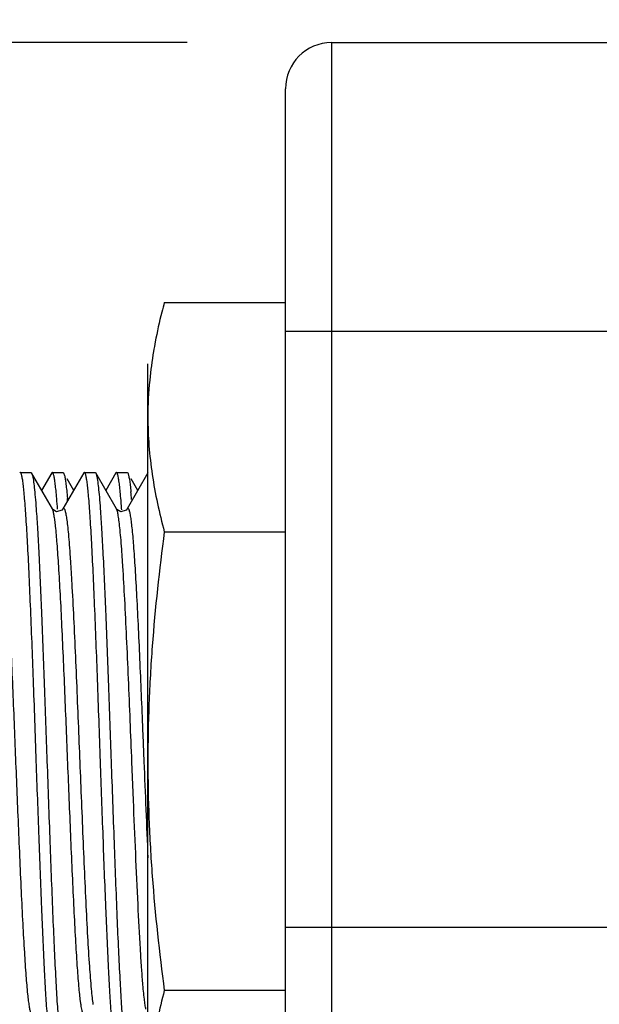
# Model space of a CAD drawing. Header units: inches. Extents: x 0 to 22, y 0 to 17.
# Tile 30 of 42: x 8.034 to 8.285, y 13.11 to 13.537. Entities that reach past the tile are written whole.
import ezdxf

# ---------------------------------------------------------------- set-up
doc = ezdxf.new("R2010")
doc.units = ezdxf.units.IN
doc.header["$LTSCALE"] = 1.21
doc.header["$MEASUREMENT"] = 0
doc.layers.get('0').update_dxf_attribs({"linetype": 'CONTINUOUS'})
doc.layers.add('DIMENSIONS', color=7, linetype='CONTINUOUS')
doc.styles.get("Standard").update_dxf_attribs({"font": 'txt', "width": 0.8})
doc.dimstyles.new('DIMSTYLE_2', dxfattribs={"dimtxt": 0.125, "dimasz": 0.18, "dimexe": 0.18, "dimexo": 0.0625, "dimgap": 0.09, "dimtad": 0, "dimtih": 1, "dimtoh": 1, "dimdec": 3, "dimzin": 4, "dimdsep": 46, "dimtxsty": 'STANDARD', "dimblk": '_FILLED', "dimblk1": '_FILLED', "dimblk2": '_FILLED', "dimcen": 0.09, "dimadec": 0, "dimazin": 0, "dimtp": 0.01, "dimtm": 0.01, "dimtfac": 1, "dimtdec": 3, "dimtofl": 0, "dimtmove": 0, "dimatfit": 3, "dimldrblk": '_FILLED', "dimfxl": 1, "dimtolj": 1, "dimtzin": 4, "dimarcsym": 0})

# ---------------------------------------------------------------- blocks, each defined once
blk = doc.blocks.new('_FILLED')
at = {"color": 0, "linetype": 'BYBLOCK'}
blk.add_solid([(0, 0), (-1, 0.1736111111), (-1, -0.1736111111)], dxfattribs=at)
blk = doc.blocks.new('*D21')
at = {"layer": 'DIMENSIONS', "color": 2, "linetype": 'CONTINUOUS'}
for p, q in [((6.9862985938, 13.5266259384), (6.9862985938, 13.8866259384)), ((8.1064829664, 13.5266259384), (6.8612985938, 13.5266259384)), ((8.1064829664, 12.7546259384), (6.8612985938, 12.7546259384)), ((6.9862985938, 12.7546259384), (6.9862985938, 12.3946259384))]:
    blk.add_line(p, q, dxfattribs=at)
at = {"layer": 'DIMENSIONS', "color": 2, "linetype": 'CONTINUOUS', "xscale": 0.18, "yscale": 0.18, "zscale": 0.18}
for p, rotation in [((6.9862985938, 13.5266259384), 270), ((6.9862985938, 12.7546259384), 90)]:
    blk.add_blockref('_FILLED', p, dxfattribs=dict(at, rotation=rotation))
at = {"layer": 'DIMENSIONS', "color": 2, "linetype": 'CONTINUOUS', "insert": (6.9862985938, 13.2031259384), "char_height": 0.125, "width": 1.225, "attachment_point": 2, "line_spacing_factor": 0.9}
blk.add_mtext('.772{\\Ftxt.shx;\\W1.000000;\\H0.125000; }[19.61]', dxfattribs=at)

msp = doc.modelspace()

# ---------------------------------------------------------------- linework, layer by layer
at = {"color": 9, "linetype": 'CONTINUOUS'}
for p, q in [((8.1689829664, 13.5266259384), (8.1689829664, 12.7546259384)), ((8.1689829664, 13.5266259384), (12.1573898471, 13.5266259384)), ((8.1489829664, 13.1436259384), (8.1489829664, 13.4016259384)), ((11.7218724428, 13.4016259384), (8.1489829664, 13.4016259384)), ((8.0481896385, 13.3244445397), (8.0480410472, 13.3247602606)), ((8.0762048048, 13.323686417), (8.0758233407, 13.3247524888)), ((8.087188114, 13.2271023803), (8.0876575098, 13.2155049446)), ((8.0831415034, 13.1987364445), (8.082469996, 13.2152911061))]:
    msp.add_line(p, q, dxfattribs=at)
at = {"color": 6, "linetype": 'CONTINUOUS'}
for p, q in [((8.1489829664, 13.4016259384), (8.1489829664, 13.5066259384)), ((8.0965195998, 13.414184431), (8.1489829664, 13.414184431)), ((8.0893898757, 13.0435759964), (8.0893898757, 13.3875758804)), ((8.0965195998, 13.3148801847), (8.1489829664, 13.3148801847)), ((8.1489829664, 12.7746259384), (8.1489829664, 13.1436259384)), ((8.1489829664, 13.1162716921), (8.0965195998, 13.1162716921))]:
    msp.add_line(p, q, dxfattribs=at)
at = {"color": 7, "linetype": 'CONTINUOUS'}
for p, q in [((8.034135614, 13.3405759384), (8.0338708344, 13.3403517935)), ((8.0341354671, 13.3405759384), (8.0387552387, 13.3405759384)), ((8.0387551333, 13.3405759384), (8.0390199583, 13.3403517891)), ((8.0480249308, 13.3405759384), (8.04775336, 13.3403402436)), ((8.0480249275, 13.3405759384), (8.052644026, 13.3405759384)), ((8.0526439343, 13.3405759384), (8.0529114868, 13.3403471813)), ((8.0619135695, 13.3405759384), (8.0616460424, 13.3403471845)), ((8.0619134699, 13.3405759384), (8.0665326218, 13.3405759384)), ((8.0665326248, 13.3405759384), (8.0668042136, 13.3403402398)), ((8.0758055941, 13.3405759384), (8.0755416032, 13.3403517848)), ((8.0758051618, 13.3405759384), (8.0804214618, 13.3405759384)), ((8.0804214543, 13.3405759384), (8.080686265, 13.3403517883)), ((8.0390198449, 13.3403503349), (8.0393865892, 13.3393035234)), ((8.0480500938, 13.3247446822), (8.0390233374, 13.3403517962)), ((8.0477519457, 13.3403402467), (8.0433907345, 13.3328019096)), ((8.0616473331, 13.3403471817), (8.0526266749, 13.3247560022)), ((8.0529113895, 13.3403457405), (8.0532754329, 13.3393034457)), ((8.0572787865, 13.3327961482), (8.0544170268, 13.3377422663)), ((8.0668042, 13.3403388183), (8.0671642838, 13.339302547)), ((8.0758234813, 13.3247538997), (8.0668056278, 13.3403402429)), ((8.0755342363, 13.3403518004), (8.0711668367, 13.3328019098)), ((8.0894186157, 13.3403402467), (8.0804002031, 13.3247529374)), ((8.080686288, 13.3403514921), (8.0808228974, 13.3400609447)), ((8.0850574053, 13.332801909), (8.0821917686, 13.3377553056)), ((8.0758547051, 13.3247006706), (8.075820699, 13.3247570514)), ((8.0780800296, 13.3243480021), (8.0780214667, 13.3251540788)), ((12.1573898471, 13.1436259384), (8.1489829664, 13.1436259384))]:
    msp.add_line(p, q, dxfattribs=at)
for points in [[(8.0526191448, 13.3247455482), (8.0521420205, 13.3241846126), (8.0497750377, 13.3235756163), (8.0481805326, 13.3245515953), (8.0480500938, 13.3247446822)], [(8.0803983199, 13.3247479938), (8.0799520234, 13.3242129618), (8.0777134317, 13.32354781), (8.0760088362, 13.3244875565), (8.0758547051, 13.3247006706)]]:
    msp.add_lwpolyline(points, dxfattribs=at)
at = {"color": 9, "linetype": 'CONTINUOUS'}
for centre, radius, start, end in [((8.1689829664, 13.5066259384), 0.02, 90, 180), ((24.0300661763, 13.8554127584), 15.9552460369, 182.2985451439, 182.4488509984)]:
    msp.add_arc(centre, radius, start, end, dxfattribs=at)
at = {"color": 6, "linetype": 'CONTINUOUS'}
msp.add_arc((8.2543663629, 13.3643946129), 0.1649765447, 174.3862534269, 179.9521790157, dxfattribs=at)
at = {"color": 7, "linetype": 'CONTINUOUS'}
for centre, radius, start, end in [((8.0603885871, 13.3354064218), 0.0165129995, 11.6735752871, 13.0143129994), ((7.8609199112, 13.310518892), 0.222189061, 4.7500914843, 5.604342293), ((7.664912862, 13.2968388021), 0.3863700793, 4.1231007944, 4.8169725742), ((7.763424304, 13.3045032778), 0.2921667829, 4.6974738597, 4.8646094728), ((7.6719399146, 13.2953211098), 0.4071759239, 4.201712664, 4.5318666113)]:
    msp.add_arc(centre, radius, start, end, dxfattribs=at)
at = {"color": 6, "linetype": 'CONTINUOUS'}
for points, knots in [([(8.0965195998, 13.414184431), (8.096139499, 13.4127658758), (8.0946717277, 13.4071069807), (8.0933989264, 13.4013964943), (8.0925830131, 13.3970956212)], [0, 0, 0, 0, 0.2512062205, 1, 1, 1, 1]), ([(8.0925830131, 13.3970956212), (8.0923220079, 13.3957198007), (8.0913379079, 13.3902275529), (8.0905886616, 13.3846922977), (8.0901810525, 13.3805328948)], [0, 0, 0, 0, 0.2509745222, 1, 1, 1, 1]), ([(8.0893898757, 13.3645323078), (8.0893898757, 13.3603787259), (8.0897165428, 13.352050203), (8.09162926, 13.3353848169), (8.0943356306, 13.3230308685), (8.0965195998, 13.3148801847)], [0, 0, 0, 0, 0.2477824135, 0.4966176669, 1, 1, 1, 1]), ([(8.0965195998, 13.3148801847), (8.0943148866, 13.298423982), (8.091613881, 13.2736452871), (8.089714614, 13.2404854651), (8.0893898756, 13.2238784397), (8.0893898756, 13.2155759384)], [0, 0, 0, 0, 0.4999714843, 0.7499876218, 1, 1, 1, 1]), ([(8.0893898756, 13.2155759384), (8.0893898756, 13.2072734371), (8.0897146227, 13.1906664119), (8.091613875, 13.1575065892), (8.0943148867, 13.1327278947), (8.0965195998, 13.1162716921)], [0, 0, 0, 0, 0.2500123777, 0.5000285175, 1, 1, 1, 1]), ([(8.0965195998, 13.1162716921), (8.0943356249, 13.1081209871), (8.0916292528, 13.0957670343), (8.0897163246, 13.0791016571), (8.0893898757, 13.0707731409), (8.0893898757, 13.0666195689)], [0, 0, 0, 0, 0.5033834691, 0.7522182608, 1, 1, 1, 1])]:
    msp.add_open_spline(points, degree=3, knots=knots, dxfattribs=at)
at = {"color": 7, "linetype": 'CONTINUOUS'}
for points, knots in [([(8.0347666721, 13.3393037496), (8.0347202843, 13.3394906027), (8.0346312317, 13.3398136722), (8.0344968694, 13.3401787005), (8.0343807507, 13.3403880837), (8.0342901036, 13.3405105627), (8.034194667, 13.3405737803), (8.0341357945, 13.34057378)], [0, 0, 0, 0, 0.3935117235, 0.6844799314, 0.7933101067, 0.8796674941, 1, 1, 1, 1]), ([(8.0486560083, 13.3393047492), (8.048609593, 13.3394914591), (8.04852049, 13.339814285), (8.0483860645, 13.3401790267), (8.0482699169, 13.3403882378), (8.048179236, 13.3405106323), (8.0480838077, 13.3405737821), (8.0480249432, 13.3405737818)], [0, 0, 0, 0, 0.3934618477, 0.6844117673, 0.7932457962, 0.8796163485, 1, 1, 1, 1]), ([(8.0625447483, 13.3393037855), (8.0624983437, 13.3394906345), (8.062409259, 13.3398136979), (8.062274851, 13.3401787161), (8.0621587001, 13.3403880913), (8.0620680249, 13.3405105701), (8.061972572, 13.3405737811), (8.0619136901, 13.3405737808)], [0, 0, 0, 0, 0.3934970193, 0.6844600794, 0.7932915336, 0.8796528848, 1, 1, 1, 1]), ([(8.076477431, 13.3391250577), (8.0764280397, 13.339337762), (8.0763332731, 13.3397053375), (8.0761906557, 13.340121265), (8.07606676, 13.3403608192), (8.0759718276, 13.3404990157), (8.0758694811, 13.340573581), (8.0758058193, 13.3405737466)], [0, 0, 0, 0, 0.3971989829, 0.6899118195, 0.7986842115, 0.8842000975, 1, 1, 1, 1]), ([(8.0360281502, 13.3292803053), (8.0359311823, 13.3304188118), (8.0357417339, 13.3324977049), (8.0354340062, 13.3353121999), (8.0351291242, 13.3375181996), (8.0348965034, 13.3387807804), (8.0347666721, 13.3393037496)], [0, 0, 0, 0, 0.3390912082, 0.6194888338, 0.8400903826, 1, 1, 1, 1]), ([(8.0393865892, 13.3393035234), (8.0394637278, 13.3389933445), (8.0396104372, 13.3382853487), (8.0398997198, 13.3365331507), (8.0402427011, 13.3337198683), (8.0406346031, 13.3296164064), (8.0408730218, 13.3265565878), (8.0409958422, 13.3248691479)], [0, 0, 0, 0, 0.0659753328, 0.1491468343, 0.3665351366, 0.6507680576, 1, 1, 1, 1]), ([(8.049918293, 13.3292834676), (8.0498213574, 13.3304217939), (8.049631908, 13.3325003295), (8.0493239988, 13.3353142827), (8.0490188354, 13.3375197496), (8.0487859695, 13.3387819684), (8.0486560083, 13.3393047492)], [0, 0, 0, 0, 0.339104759, 0.619506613, 0.8401034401, 1, 1, 1, 1]), ([(8.0532754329, 13.3393034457), (8.0534054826, 13.3387804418), (8.0536385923, 13.3375177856), (8.0539440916, 13.3353116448), (8.0542522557, 13.3324970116), (8.0544417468, 13.3304180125), (8.0545386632, 13.3292794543)], [0, 0, 0, 0, 0.1599224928, 0.3805285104, 0.6609218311, 1, 1, 1, 1]), ([(8.0638065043, 13.3292804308), (8.0637095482, 13.3304189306), (8.0635201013, 13.3324978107), (8.0632123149, 13.3353122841), (8.062907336, 13.3375182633), (8.0626746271, 13.3387808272), (8.0625447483, 13.3393037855)], [0, 0, 0, 0, 0.339090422, 0.6194876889, 0.8400894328, 1, 1, 1, 1]), ([(8.0671642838, 13.339302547), (8.0672413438, 13.3389923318), (8.0673878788, 13.3382843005), (8.0676767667, 13.3365321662), (8.0680192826, 13.3337192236), (8.0684108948, 13.329616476), (8.0686494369, 13.3265572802), (8.0687723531, 13.3248702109)], [0, 0, 0, 0, 0.0659887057, 0.1491694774, 0.3665647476, 0.6507898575, 1, 1, 1, 1]), ([(8.0778428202, 13.3274935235), (8.0777436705, 13.3287413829), (8.0775493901, 13.3310347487), (8.0772351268, 13.3341640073), (8.0769236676, 13.3366702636), (8.0766882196, 13.3381281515), (8.0765600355, 13.3387475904)], [0, 0, 0, 0, 0.3314010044, 0.609311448, 0.8325345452, 1, 1, 1, 1]), ([(8.0808228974, 13.3400609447), (8.080882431, 13.3399082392), (8.0809947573, 13.3395491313), (8.0812160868, 13.3386322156), (8.0814764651, 13.3371148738), (8.0817740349, 13.334859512), (8.0819539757, 13.3331613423), (8.0820469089, 13.3322175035)], [0, 0, 0, 0, 0.0618380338, 0.1416941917, 0.3558001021, 0.6421760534, 1, 1, 1, 1]), ([(8.0410804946, 13.2155759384), (8.0406720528, 13.2273153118), (8.0398634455, 13.2498433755), (8.0388264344, 13.2771292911), (8.03796236, 13.2968793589), (8.0373437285, 13.3094054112), (8.0367273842, 13.3200232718), (8.0362706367, 13.3264332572), (8.0360281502, 13.3292803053)], [0, 0, 0, 0, 0.3095974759, 0.5941464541, 0.7196801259, 0.8306391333, 0.924689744, 1, 1, 1, 1]), ([(8.0688582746, 13.2155759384), (8.0684430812, 13.2273150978), (8.0676447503, 13.249843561), (8.0666045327, 13.2771294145), (8.0657398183, 13.2968794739), (8.065121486, 13.3094055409), (8.0645055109, 13.3200234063), (8.0640489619, 13.3264333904), (8.0638065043, 13.3292804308)], [0, 0, 0, 0, 0.3095978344, 0.5941470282, 0.7196807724, 0.8306397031, 0.9246900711, 1, 1, 1, 1]), ([(8.0409958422, 13.3248691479), (8.0412143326, 13.3218672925), (8.0416343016, 13.3152711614), (8.0424553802, 13.2999794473), (8.0434359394, 13.2775043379), (8.0445658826, 13.2476688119), (8.0453118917, 13.226529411), (8.0456992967, 13.2155759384)], [0, 0, 0, 0, 0.082536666, 0.1812431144, 0.4199408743, 0.6994386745, 1, 1, 1, 1]), ([(8.0687723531, 13.3248702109), (8.0689910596, 13.3218683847), (8.0694116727, 13.3152723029), (8.0702335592, 13.2999805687), (8.0712123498, 13.2775051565), (8.0723408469, 13.2476692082), (8.0730959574, 13.2265298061), (8.0734770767, 13.2155759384)], [0, 0, 0, 0, 0.0825354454, 0.1812410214, 0.4199381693, 0.6994369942, 1, 1, 1, 1]), ([(8.0457861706, 13.106268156), (8.0455673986, 13.1092696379), (8.0451466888, 13.1158653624), (8.0443247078, 13.1311576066), (8.0433457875, 13.1536356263), (8.0422166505, 13.1834764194), (8.0414616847, 13.2046198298), (8.0410804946, 13.2155759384)], [0, 0, 0, 0, 0.0825159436, 0.1812089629, 0.4199002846, 0.6994127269, 1, 1, 1, 1]), ([(8.0456992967, 13.2155759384), (8.0461144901, 13.2038367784), (8.0469126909, 13.18130831), (8.0479528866, 13.154022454), (8.0488177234, 13.1342723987), (8.0494361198, 13.1217463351), (8.0500520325, 13.1111284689), (8.0505085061, 13.1047184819), (8.0507509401, 13.1018714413)], [0, 0, 0, 0, 0.309597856, 0.5941470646, 0.7196808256, 0.8306397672, 0.9246901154, 1, 1, 1, 1]), ([(8.0735624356, 13.1062743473), (8.0733438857, 13.1092759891), (8.0729237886, 13.1158718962), (8.0721025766, 13.1311639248), (8.071122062, 13.1536406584), (8.0699918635, 13.1834791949), (8.0692457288, 13.2046210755), (8.0688582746, 13.2155759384)], [0, 0, 0, 0, 0.082524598, 0.1812232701, 0.4199173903, 0.6994236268, 1, 1, 1, 1]), ([(8.0734770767, 13.2155759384), (8.0738855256, 13.2038365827), (8.0746932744, 13.1813085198), (8.075730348, 13.154022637), (8.0765950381, 13.1342726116), (8.0772139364, 13.1217465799), (8.0778298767, 13.1111287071), (8.0782862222, 13.1047187), (8.0785286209, 13.1018716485)], [0, 0, 0, 0, 0.3095973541, 0.5941462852, 0.719680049, 0.8306391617, 0.9246897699, 1, 1, 1, 1])]:
    msp.add_open_spline(points, degree=3, knots=knots, dxfattribs=at)
at = {"color": 9, "linetype": 'CONTINUOUS'}
for points, knots in [([(8.049413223, 13.3172393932), (8.0493178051, 13.3181145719), (8.0491335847, 13.3196800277), (8.0488330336, 13.3217527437), (8.0485406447, 13.3232841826), (8.0483167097, 13.324122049), (8.0481896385, 13.3244445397)], [0, 0, 0, 0, 0.3607986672, 0.6460080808, 0.8579441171, 1, 1, 1, 1]), ([(8.0526255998, 13.3247567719), (8.052656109, 13.3248092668), (8.0527150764, 13.3248978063), (8.0528203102, 13.3249963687), (8.0529388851, 13.3250314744), (8.0530561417, 13.3249885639), (8.0531605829, 13.3248842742), (8.0532636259, 13.3247233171), (8.0533672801, 13.3245006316), (8.0534302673, 13.3243290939), (8.0534626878, 13.3242330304)], [0, 0, 0, 0, 0.1292752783, 0.2255407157, 0.3015200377, 0.3787439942, 0.478044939, 0.6112339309, 0.7841319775, 1, 1, 1, 1]), ([(8.0534626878, 13.3242330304), (8.0535310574, 13.3240304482), (8.0536625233, 13.3235593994), (8.0539257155, 13.3223593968), (8.0542417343, 13.3203659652), (8.05460832, 13.317373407), (8.0549825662, 13.3135765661), (8.0553653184, 13.308979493), (8.0557526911, 13.303606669), (8.0561436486, 13.2975016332), (8.0566886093, 13.2880946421), (8.0573489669, 13.2751006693), (8.0581039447, 13.2585072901), (8.058837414, 13.2411835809), (8.0595447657, 13.2238211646), (8.0602430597, 13.206485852), (8.0609513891, 13.1891198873), (8.0616861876, 13.1718117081), (8.0624418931, 13.155275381), (8.0632063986, 13.1403336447), (8.0639686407, 13.1277211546), (8.0646310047, 13.1189363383), (8.0651818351, 13.1134515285), (8.0654573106, 13.1112455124), (8.0656003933, 13.1102795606)], [0, 0, 0, 0, 0.0029920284, 0.0068355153, 0.0171883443, 0.031217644, 0.0490254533, 0.0705738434, 0.0957705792, 0.1244064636, 0.1561820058, 0.2276319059, 0.3064766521, 0.3886292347, 0.4702764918, 0.5496475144, 0.6314159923, 0.7134975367, 0.7920756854, 0.8630662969, 0.922862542, 0.9688961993, 0.986334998, 1, 1, 1, 1]), ([(8.082469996, 13.2152911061), (8.0822308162, 13.2212117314), (8.0817460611, 13.2332123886), (8.0810018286, 13.2511648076), (8.0802308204, 13.268705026), (8.0794439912, 13.2849238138), (8.0787554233, 13.2972094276), (8.0781874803, 13.3057346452), (8.0777890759, 13.310970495), (8.0773972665, 13.3153643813), (8.0770153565, 13.3189007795), (8.0766431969, 13.3215828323), (8.0763617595, 13.3230823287), (8.0762048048, 13.323686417)], [0, 0, 0, 0, 0.1636546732, 0.3317155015, 0.496252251, 0.6485631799, 0.7801864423, 0.8360923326, 0.884540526, 0.9252088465, 0.9579272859, 0.9827617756, 1, 1, 1, 1]), ([(8.0804008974, 13.3247524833), (8.0804264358, 13.3247967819), (8.0804762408, 13.3248738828), (8.0805610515, 13.3249647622), (8.0806496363, 13.3250171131), (8.0807820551, 13.3250265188), (8.0809043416, 13.3249268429), (8.0810035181, 13.3247858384), (8.0811293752, 13.3245490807), (8.0812788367, 13.3241406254), (8.081451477, 13.3235138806), (8.0816267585, 13.3227049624), (8.0817346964, 13.3221025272), (8.0817901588, 13.3217703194)], [0, 0, 0, 0, 0.0389559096, 0.069650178, 0.0940404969, 0.1155461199, 0.1665549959, 0.2029737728, 0.2484925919, 0.3696193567, 0.5338013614, 0.743402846, 1, 1, 1, 1]), ([(8.026482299, 13.320121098), (8.0266067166, 13.3192099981), (8.0268492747, 13.3171726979), (8.0273343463, 13.3122556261), (8.0279235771, 13.3045843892), (8.028602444, 13.2937091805), (8.0292850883, 13.2808915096), (8.0299632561, 13.2666202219), (8.0308521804, 13.2463411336), (8.0318950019, 13.2206851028), (8.0329292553, 13.1949447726), (8.0337931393, 13.1745007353), (8.0344630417, 13.1595780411), (8.0351438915, 13.1457372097), (8.0358261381, 13.1335277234), (8.0365007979, 13.1233954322), (8.0370043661, 13.1173882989), (8.0372730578, 13.1147929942)], [0, 0, 0, 0, 0.013415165, 0.0299274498, 0.0720797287, 0.1256480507, 0.1888906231, 0.2593362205, 0.3340827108, 0.4850206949, 0.6339342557, 0.7099048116, 0.7835395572, 0.8518563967, 0.9120687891, 0.9619353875, 1, 1, 1, 1]), ([(8.0817901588, 13.3217703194), (8.0819147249, 13.3210241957), (8.0821547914, 13.3193213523), (8.0826361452, 13.315078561), (8.0832162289, 13.3082367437), (8.0838865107, 13.2982977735), (8.0845639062, 13.2862872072), (8.0852408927, 13.2726337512), (8.0861398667, 13.2527197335), (8.0867690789, 13.2374168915), (8.087188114, 13.2271023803)], [0, 0, 0, 0, 0.0239269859, 0.0543795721, 0.1350561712, 0.2410801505, 0.3694677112, 0.5155539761, 0.6734766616, 1, 1, 1, 1]), ([(8.0602053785, 13.1117279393), (8.0600811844, 13.1126983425), (8.0598385, 13.1148538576), (8.0593530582, 13.1200029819), (8.0587627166, 13.1279472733), (8.0580825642, 13.1391161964), (8.0574000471, 13.1521671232), (8.0567233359, 13.1665958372), (8.0558398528, 13.1869262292), (8.0547991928, 13.2126089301), (8.0537635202, 13.2383404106), (8.0528946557, 13.2587637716), (8.05222283, 13.2735707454), (8.0515411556, 13.2872162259), (8.0508595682, 13.299160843), (8.0501866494, 13.3089782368), (8.0496834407, 13.314760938), (8.049413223, 13.3172393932)], [0, 0, 0, 0, 0.0142598, 0.031613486, 0.075383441, 0.1303645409, 0.1947100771, 0.2658694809, 0.3409057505, 0.4913216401, 0.6405230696, 0.7162669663, 0.7892781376, 0.8565684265, 0.915408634, 0.9636603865, 1, 1, 1, 1]), ([(8.0871890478, 13.1195737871), (8.0870007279, 13.1218116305), (8.0866337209, 13.1267161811), (8.0859116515, 13.1380314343), (8.0850522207, 13.1544841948), (8.0840817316, 13.1759676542), (8.0834561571, 13.1910399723), (8.0831415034, 13.1987364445)], [0, 0, 0, 0, 0.0849910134, 0.1861251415, 0.42909497, 0.70848204, 1, 1, 1, 1]), ([(8.0885372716, 13.1082232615), (8.0884082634, 13.1088446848), (8.088164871, 13.1103037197), (8.087674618, 13.1140838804), (8.0873847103, 13.1172486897), (8.0871890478, 13.1195737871)], [0, 0, 0, 0, 0.1665098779, 0.3878422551, 1, 1, 1, 1]), ([(8.0372730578, 13.1147929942), (8.0373765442, 13.1137934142), (8.0375753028, 13.1120119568), (8.0379028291, 13.109665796), (8.0381854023, 13.1081135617), (8.0384218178, 13.1071899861), (8.038539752, 13.1068318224), (8.0386012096, 13.1066796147)], [0, 0, 0, 0, 0.3660518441, 0.6528326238, 0.8628909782, 0.9402080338, 1, 1, 1, 1]), ([(8.0619319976, 13.1063951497), (8.0619014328, 13.1063425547), (8.061842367, 13.1062538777), (8.0617368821, 13.106155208), (8.0616179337, 13.1061203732), (8.0615004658, 13.1061639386), (8.0613958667, 13.1062690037), (8.0612926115, 13.1064310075), (8.0611886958, 13.1066550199), (8.061033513, 13.1070798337), (8.060846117, 13.1077859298), (8.0606307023, 13.1088450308), (8.0604110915, 13.1101893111), (8.0602751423, 13.111182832), (8.0602053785, 13.1117279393)], [0, 0, 0, 0, 0.0289433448, 0.0504826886, 0.0674856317, 0.0848001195, 0.1070987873, 0.1370206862, 0.1758654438, 0.2243614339, 0.3520612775, 0.5229114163, 0.738523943, 1, 1, 1, 1])]:
    msp.add_open_spline(points, degree=3, knots=knots, dxfattribs=at)

# ---------------------------------------------------------------- dimensions: what is measured, and where the dimension line sits
at = {"layer": 'DIMENSIONS', "color": 2, "linetype": 'CONTINUOUS'}
dim = msp.add_linear_dim(base=(6.9862985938, 13.5266259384), p1=(8.1064829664, 12.7546259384), p2=(8.1064829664, 13.5266259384), angle=90, dimstyle='DIMSTYLE_2', dxfattribs=at)
dim.commit()
dim.dimension.update_dxf_attribs({"geometry": '*D21', "text_midpoint": (6.8612985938, 13.1406259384), "dimtype": 160})

doc.saveas('drawing.dxf')
